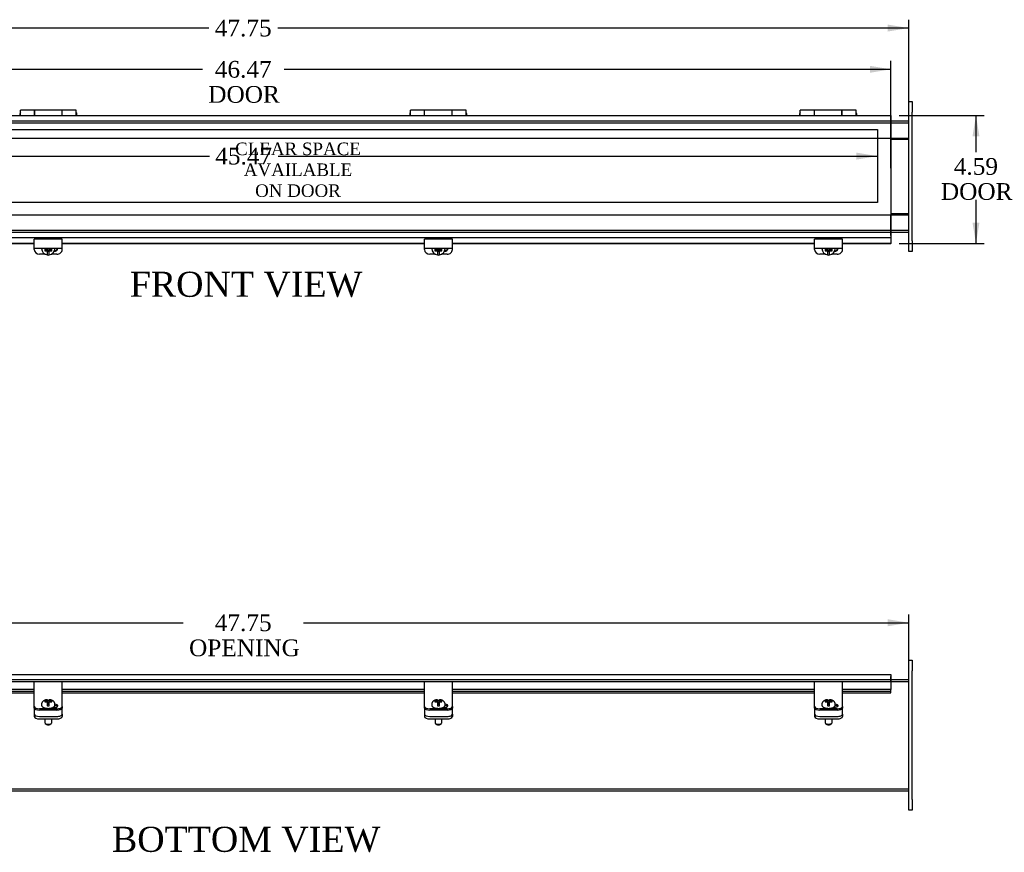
# Model space of a CAD drawing. Header units: inches. Extents: x 1 to 119, y 9 to 80.
# Tile 2 of 5: x 36 to 72, y 9 to 38. Entities that reach past the tile are written whole.
import ezdxf
from ezdxf.enums import TextEntityAlignment as Align
from ezdxf.lldxf.tags import DXFTag

# ---------------------------------------------------------------- set-up
doc = ezdxf.new("R2010")
doc.units = ezdxf.units.IN
doc.header["$MEASUREMENT"] = 0
for name, color, linetype in [('COM40176', 7, 'CONTINUOUS'), ('COM49234', 7, 'CONTINUOUS'), ('COM49235', 7, 'CONTINUOUS'), ('COM50014', 7, 'CONTINUOUS'), ('COM52631', 7, 'CONTINUOUS'), ('COM71012', 7, 'CONTINUOUS'), ('DEFAULT', 7, 'CONTINUOUS'), ('DV1_DEFAULT', 7, 'CONTINUOUS'), ('GSK11095', 7, 'CONTINUOUS'), ('HNG11000', 7, 'CONTINUOUS'), ('SCS19419', 7, 'CONTINUOUS')]:
    doc.layers.add(name, color=color, linetype=linetype)
doc.styles.add('SEACAD_TIMES_NEW_ROMAN', font='times.ttf')
tags = doc.linetypes.add('HIDDEN2', pattern=[0.1875, 0.125, -0.0625]).pattern_tags.tags
tags[6:7] = [DXFTag(74, 4), DXFTag(75, 0), DXFTag(340, '0'), DXFTag(46, 0.0), DXFTag(50, 0.0), DXFTag(44, 0.0), DXFTag(45, 0.0)]
tags[4:5] = [DXFTag(74, 4), DXFTag(75, 0), DXFTag(340, '0'), DXFTag(46, 0.0), DXFTag(50, 0.0), DXFTag(44, 0.0), DXFTag(45, 0.0)]

# ---------------------------------------------------------------- blocks, each defined once
blk = doc.blocks.new('GDIMGGROUP2')
at = {"layer": 'DEFAULT', "linetype": 'Continuous'}
blk.add_hatch(color=136, dxfattribs=at).paths.add_polyline_path([(67.513, 38.227), (67.513, 37.977), (68.263, 38.102)])
at = {"layer": 'DEFAULT', "color": 136, "linetype": 'Continuous'}
for p, q in [((68.263, 35.389), (68.263, 38.402)), ((43.154, 38.102), (20.513, 38.102)), ((68.263, 38.102), (45.621, 38.102))]:
    blk.add_line(p, q, dxfattribs=at)
at = {"layer": 'DEFAULT', "color": 136, "linetype": 'Continuous', "style": 'SEACAD_TIMES_NEW_ROMAN'}
blk.add_text('47.75', height=0.6, dxfattribs=at).set_placement((43.364, 38.402), align=Align.TOP_LEFT)
blk = doc.blocks.new('GDIMGGROUP3')
at = {"layer": 'DEFAULT', "linetype": 'Continuous'}
blk.add_hatch(color=136, dxfattribs=at).paths.add_polyline_path([(66.872, 36.747), (66.872, 36.497), (67.622, 36.622)])
at = {"layer": 'DEFAULT', "color": 136, "linetype": 'Continuous'}
for p, q in [((67.622, 33.077), (67.622, 36.922)), ((21.154, 36.622), (42.919, 36.622)), ((45.856, 36.622), (67.622, 36.622))]:
    blk.add_line(p, q, dxfattribs=at)
at = {"layer": 'DEFAULT', "color": 136, "linetype": 'Continuous', "style": 'SEACAD_TIMES_NEW_ROMAN'}
for s, p in [('46.47', (43.364, 36.922)), ('DOOR', (43.129, 36.022))]:
    blk.add_text(s, height=0.6, dxfattribs=at).set_placement(p, align=Align.TOP_LEFT)
blk = doc.blocks.new('GDIMGGROUP4')
at = {"layer": 'DEFAULT', "linetype": 'Continuous'}
for points in [[(70.801, 34.215), (70.676, 34.965), (70.551, 34.215)], [(70.801, 31.121), (70.551, 31.121), (70.676, 30.371)]]:
    blk.add_hatch(color=136, dxfattribs=at).paths.add_polyline_path(points)
at = {"layer": 'DEFAULT', "color": 136, "linetype": 'Continuous'}
for p, q in [((67.922, 34.965), (70.976, 34.965)), ((70.676, 34.965), (70.676, 33.648)), ((70.676, 31.938), (70.676, 30.371)), ((67.922, 30.371), (70.976, 30.371))]:
    blk.add_line(p, q, dxfattribs=at)
at = {"layer": 'DEFAULT', "color": 136, "linetype": 'Continuous', "style": 'SEACAD_TIMES_NEW_ROMAN'}
for s, p in [('4.59', (69.88, 33.438)), ('DOOR', (69.418, 32.538))]:
    blk.add_text(s, height=0.6, dxfattribs=at).set_placement(p, align=Align.TOP_LEFT)
blk = doc.blocks.new('GDIMGGROUP7')
at = {"layer": 'DEFAULT', "linetype": 'Continuous'}
blk.add_hatch(color=136, dxfattribs=at).paths.add_polyline_path([(67.513, 16.89), (67.513, 16.64), (68.263, 16.765)])
at = {"layer": 'DEFAULT', "color": 136, "linetype": 'Continuous'}
for p, q in [((68.263, 13.032), (68.263, 17.065)), ((20.513, 16.765), (42.23, 16.765)), ((46.546, 16.765), (68.263, 16.765))]:
    blk.add_line(p, q, dxfattribs=at)
at = {"layer": 'DEFAULT', "color": 136, "linetype": 'Continuous', "style": 'SEACAD_TIMES_NEW_ROMAN'}
for s, p in [('47.75', (43.364, 17.065)), ('OPENING', (42.44, 16.165))]:
    blk.add_text(s, height=0.6, dxfattribs=at).set_placement(p, align=Align.TOP_LEFT)
blk = doc.blocks.new('GDIMGGROUP8')
at = {"layer": 'DEFAULT', "linetype": 'Continuous'}
blk.add_hatch(color=136, dxfattribs=at).paths.add_polyline_path([(66.388, 33.382), (67.138, 33.507), (66.388, 33.632)])
at = {"layer": 'DEFAULT', "color": 136, "linetype": 'Continuous'}
for p, q in [((21.67, 33.507), (43.17, 33.507)), ((45.637, 33.507), (67.138, 33.507))]:
    blk.add_line(p, q, dxfattribs=at)
at = {"layer": 'DEFAULT', "color": 136, "linetype": 'Continuous', "style": 'SEACAD_TIMES_NEW_ROMAN'}
blk.add_text('45.47', height=0.6, dxfattribs=at).set_placement((43.38, 33.807), align=Align.TOP_LEFT)

msp = doc.modelspace()

# ---------------------------------------------------------------- linework, layer by layer
at = {"layer": 'COM40176', "color": 7, "linetype": 'Continuous'}
for p, q in [((36.888, 30.301), (36.888, 30.527)), ((37.888, 30.527), (36.888, 30.527)), ((37.888, 30.301), (37.888, 30.527)), ((50.888, 30.301), (50.888, 30.527)), ((51.888, 30.527), (50.888, 30.527)), ((51.888, 30.301), (51.888, 30.527)), ((64.888, 30.301), (64.888, 30.527)), ((65.888, 30.527), (64.888, 30.527)), ((65.888, 30.301), (65.888, 30.527)), ((36.888, 30.208), (36.888, 30.301)), ((36.888, 30.154), (36.888, 30.208)), ((36.888, 30.208), (37.888, 30.208)), ((37.888, 30.208), (37.888, 30.301)), ((37.888, 30.154), (37.888, 30.208)), ((50.888, 30.208), (50.888, 30.301)), ((50.888, 30.154), (50.888, 30.208)), ((50.888, 30.208), (51.888, 30.208)), ((51.888, 30.208), (51.888, 30.301)), ((51.888, 30.154), (51.888, 30.208)), ((64.888, 30.208), (64.888, 30.301)), ((64.888, 30.154), (64.888, 30.208)), ((64.888, 30.208), (65.888, 30.208)), ((65.888, 30.208), (65.888, 30.301)), ((65.888, 30.154), (65.888, 30.208)), ((37.278, 29.984), (37.076, 29.984)), ((37.7, 29.984), (37.497, 29.984)), ((51.278, 29.984), (51.076, 29.984)), ((51.7, 29.984), (51.497, 29.984)), ((65.278, 29.984), (65.076, 29.984)), ((65.7, 29.984), (65.497, 29.984)), ((36.888, 14.527), (36.888, 14.65)), ((37.888, 14.65), (36.888, 14.65)), ((36.888, 13.947), (36.888, 14.527)), ((37.888, 14.527), (37.888, 14.65)), ((37.888, 13.947), (37.888, 14.527)), ((50.888, 14.527), (50.888, 14.65)), ((51.888, 14.65), (50.888, 14.65)), ((50.888, 13.947), (50.888, 14.527)), ((51.888, 14.527), (51.888, 14.65)), ((51.888, 13.947), (51.888, 14.527)), ((64.888, 14.527), (64.888, 14.65)), ((65.888, 14.65), (64.888, 14.65)), ((64.888, 13.947), (64.888, 14.527)), ((65.888, 14.527), (65.888, 14.65)), ((65.888, 13.947), (65.888, 14.527)), ((36.888, 13.909), (36.888, 13.947)), ((36.888, 13.76), (36.888, 13.909)), ((37.888, 13.909), (37.888, 13.947)), ((37.888, 13.76), (37.888, 13.909)), ((50.888, 13.909), (50.888, 13.947)), ((50.888, 13.76), (50.888, 13.909)), ((51.888, 13.909), (51.888, 13.947)), ((51.888, 13.76), (51.888, 13.909)), ((64.888, 13.909), (64.888, 13.947)), ((64.888, 13.76), (64.888, 13.909)), ((65.888, 13.909), (65.888, 13.947)), ((65.888, 13.76), (65.888, 13.909)), ((36.888, 13.709), (36.888, 13.76)), ((37.7, 13.681), (37.076, 13.681)), ((37.7, 13.629), (37.076, 13.629)), ((37.56, 13.727), (37.591, 13.727)), ((37.888, 13.76), (37.888, 13.709)), ((50.888, 13.709), (50.888, 13.76)), ((51.7, 13.681), (51.076, 13.681)), ((51.7, 13.629), (51.076, 13.629)), ((51.56, 13.727), (51.591, 13.727)), ((51.888, 13.76), (51.888, 13.709)), ((64.888, 13.709), (64.888, 13.76)), ((65.7, 13.681), (65.076, 13.681)), ((65.7, 13.629), (65.076, 13.629)), ((65.56, 13.727), (65.591, 13.727)), ((65.888, 13.76), (65.888, 13.709))]:
    msp.add_line(p, q, dxfattribs=at)
for centre, major_axis, ratio, start_param, end_param in [((37.076, 30.154), (-0.188, 0), 0.906308, 0, 1.570796), ((37.591, 30.21), (-0.141, 0), 0.906308, 1.64793, 3.121159), ((37.591, 30.235), (-0.14, 0), 0.906308, 1.73251, 2.930417), ((37.7, 30.154), (-0.188, 0), 0.906308, 1.570796, 3.141593), ((51.076, 30.154), (-0.188, 0), 0.906308, 0, 1.570796), ((51.591, 30.21), (-0.141, 0), 0.906308, 1.64793, 3.121159), ((51.591, 30.235), (-0.141, 0), 0.906308, 1.73251, 2.930417), ((51.7, 30.154), (-0.188, 0), 0.906308, 1.570796, 3.141593), ((65.076, 30.154), (-0.188, 0), 0.906308, 0, 1.570796), ((65.591, 30.21), (-0.14, 0), 0.906308, 1.64793, 3.121159), ((65.591, 30.235), (-0.14, 0), 0.906308, 1.73251, 2.930417), ((65.7, 30.154), (-0.188, 0), 0.906308, 1.570796, 3.141593), ((37.591, 13.787), (-0.141, 0), 0.422618, 1.570796, 4.452234), ((37.591, 13.735), (-0.14, 0), 0.422618, 3.591638, 4.468206), ((51.591, 13.787), (-0.141, 0), 0.422618, 1.570796, 4.452234), ((51.591, 13.735), (-0.14, 0), 0.422618, 3.591638, 4.468206), ((65.591, 13.787), (-0.14, 0), 0.422618, 1.570796, 4.452234), ((65.591, 13.735), (-0.14, 0), 0.422618, 3.591638, 4.468206), ((37.076, 13.76), (-0.188, 0), 0.422618, 0, 1.570796), ((37.076, 13.709), (0.188, 0), 0.422618, 3.141593, 4.712389), ((37.7, 13.76), (-0.188, 0), 0.422618, 1.570796, 3.141593), ((37.7, 13.709), (0.188, 0), 0.422618, 4.712389, 6.283185), ((51.076, 13.76), (-0.188, 0), 0.422618, 0, 1.570796), ((51.076, 13.709), (0.188, 0), 0.422618, 3.141593, 4.712389), ((51.7, 13.76), (-0.188, 0), 0.422618, 1.570796, 3.141593), ((51.7, 13.709), (0.188, 0), 0.422618, 4.712389, 6.283185), ((65.076, 13.76), (-0.188, 0), 0.422618, 0, 1.570796), ((65.076, 13.709), (0.188, 0), 0.422618, 3.141593, 4.712389), ((65.7, 13.76), (-0.188, 0), 0.422618, 1.570796, 3.141593), ((65.7, 13.709), (0.188, 0), 0.422618, 4.712389, 6.283185)]:
    msp.add_ellipse(centre, major_axis=major_axis, ratio=ratio, start_param=start_param, end_param=end_param, dxfattribs=at)
at = {"layer": 'COM49234', "color": 7, "linetype": 'HIDDEN2'}
for p, q in [((20.513, 34.705), (68.263, 34.705)), ((21.154, 34.777), (67.622, 34.777)), ((21.154, 34.152), (67.622, 34.152)), ((21.154, 31.402), (67.622, 31.402)), ((20.513, 30.849), (68.263, 30.849)), ((21.154, 30.777), (67.622, 30.777)), ((20.513, 14.66), (68.263, 14.66)), ((21.154, 14.732), (67.622, 14.732)), ((20.513, 10.804), (68.263, 10.804))]:
    msp.add_line(p, q, dxfattribs=at)
at = {"layer": 'COM49234', "color": 7, "linetype": 'Continuous'}
for p, q in [((67.622, 34.777), (68.263, 34.777)), ((67.622, 34.152), (68.263, 34.152)), ((67.622, 31.402), (68.263, 31.402)), ((67.622, 30.777), (68.263, 30.777)), ((67.622, 14.732), (68.263, 14.732)), ((20.513, 10.732), (68.263, 10.732))]:
    msp.add_line(p, q, dxfattribs=at)
at = {"layer": 'COM49235', "color": 7, "linetype": 'Continuous'}
for p, q in [((21.154, 34.965), (67.622, 34.965)), ((67.622, 34.965), (67.622, 34.857)), ((67.622, 34.857), (67.622, 30.698)), ((21.154, 30.59), (67.622, 30.59)), ((67.622, 30.698), (67.622, 30.59)), ((67.622, 30.59), (67.622, 30.545)), ((67.622, 30.545), (67.622, 30.371)), ((36.888, 30.371), (23.888, 30.371)), ((36.888, 30.354), (23.888, 30.354)), ((50.888, 30.371), (37.888, 30.371)), ((50.888, 30.354), (37.888, 30.354)), ((64.888, 30.371), (51.888, 30.371)), ((64.888, 30.354), (51.888, 30.354)), ((67.622, 30.371), (65.888, 30.371)), ((67.622, 30.354), (65.888, 30.354)), ((67.622, 30.354), (67.622, 30.371)), ((21.154, 14.904), (67.622, 14.904)), ((67.622, 14.904), (67.622, 14.796)), ((67.622, 14.796), (67.622, 14.365)), ((36.888, 14.365), (23.888, 14.365)), ((36.888, 14.295), (23.888, 14.295)), ((23.888, 14.248), (36.888, 14.248)), ((50.888, 14.365), (37.888, 14.365)), ((50.888, 14.295), (37.888, 14.295)), ((37.888, 14.248), (50.888, 14.248)), ((64.888, 14.365), (51.888, 14.365)), ((64.888, 14.295), (51.888, 14.295)), ((51.888, 14.248), (64.888, 14.248)), ((67.622, 14.365), (65.888, 14.365)), ((67.622, 14.295), (65.888, 14.295)), ((65.888, 14.248), (67.622, 14.248)), ((67.622, 14.295), (67.622, 14.365)), ((67.622, 14.251), (67.622, 14.295)), ((67.622, 14.251), (67.622, 14.248))]:
    msp.add_line(p, q, dxfattribs=at)
at = {"layer": 'COM50014', "color": 7, "linetype": 'Continuous'}
for p, q in [((67.622, 34.121), (68.263, 34.121)), ((68.263, 31.433), (67.622, 31.433))]:
    msp.add_line(p, q, dxfattribs=at)
at = {"layer": 'COM52631', "color": 7, "linetype": 'Continuous'}
for p, q in [((37.614, 30.114), (37.635, 30.114)), ((51.614, 30.114), (51.635, 30.114)), ((65.614, 30.114), (65.635, 30.114)), ((36.888, 13.698), (36.888, 13.709)), ((36.888, 13.698), (36.888, 13.655)), ((36.888, 13.655), (36.888, 13.482)), ((36.888, 13.482), (36.888, 13.396)), ((37.888, 13.709), (37.888, 13.698)), ((37.888, 13.655), (37.888, 13.698)), ((37.888, 13.482), (37.888, 13.655)), ((37.888, 13.482), (37.888, 13.396)), ((50.888, 13.698), (50.888, 13.709)), ((50.888, 13.698), (50.888, 13.655)), ((50.888, 13.655), (50.888, 13.482)), ((50.888, 13.482), (50.888, 13.396)), ((51.888, 13.709), (51.888, 13.698)), ((51.888, 13.655), (51.888, 13.698)), ((51.888, 13.482), (51.888, 13.655)), ((51.888, 13.482), (51.888, 13.396)), ((64.888, 13.698), (64.888, 13.709)), ((64.888, 13.698), (64.888, 13.655)), ((64.888, 13.655), (64.888, 13.482)), ((64.888, 13.482), (64.888, 13.396)), ((65.888, 13.709), (65.888, 13.698)), ((65.888, 13.655), (65.888, 13.698)), ((65.888, 13.482), (65.888, 13.655)), ((65.888, 13.482), (65.888, 13.396)), ((37.076, 13.403), (37.7, 13.403)), ((37.076, 13.317), (37.7, 13.317)), ((51.076, 13.403), (51.7, 13.403)), ((51.076, 13.317), (51.7, 13.317)), ((65.076, 13.403), (65.7, 13.403)), ((65.076, 13.317), (65.7, 13.317))]:
    msp.add_line(p, q, dxfattribs=at)
for centre, start_param, end_param in [((37.076, 13.482), 0, 1.570796), ((37.7, 13.482), 1.570796, 3.141593), ((51.076, 13.482), 0, 1.570796), ((51.7, 13.482), 1.570796, 3.141593), ((65.076, 13.482), 0, 1.570796), ((65.7, 13.482), 1.570796, 3.141593), ((37.076, 13.396), 0, 1.570796), ((37.7, 13.396), 1.570796, 3.141593), ((51.076, 13.396), 0, 1.570796), ((51.7, 13.396), 1.570796, 3.141593), ((65.076, 13.396), 0, 1.570796), ((65.7, 13.396), 1.570796, 3.141593)]:
    msp.add_ellipse(centre, major_axis=(-0.188, 0), ratio=0.422618, start_param=start_param, end_param=end_param, dxfattribs=at)
at = {"layer": 'COM71012', "color": 7, "linetype": 'Continuous'}
for p, q in [((68.263, 35.464), (68.388, 35.464)), ((68.263, 35.089), (68.263, 35.464)), ((68.388, 35.464), (68.388, 35.089)), ((68.263, 30.464), (68.263, 35.089)), ((68.388, 30.464), (68.388, 35.089)), ((68.263, 30.089), (68.263, 30.464)), ((68.388, 30.464), (68.388, 30.089)), ((68.388, 30.089), (68.263, 30.089)), ((68.263, 15.045), (68.263, 15.42)), ((68.263, 15.42), (68.388, 15.42)), ((68.388, 15.42), (68.388, 15.045)), ((68.263, 10.42), (68.263, 15.045)), ((68.388, 10.42), (68.388, 15.045)), ((68.263, 10.045), (68.263, 10.42)), ((68.388, 10.42), (68.388, 10.045)), ((68.388, 10.045), (68.263, 10.045))]:
    msp.add_line(p, q, dxfattribs=at)
at = {"layer": 'DV1_DEFAULT', "color": 7, "linetype": 'HIDDEN2'}
for p, q in [((21.67, 34.464), (67.138, 34.464)), ((67.138, 34.464), (67.138, 31.84)), ((67.138, 31.84), (21.67, 31.84))]:
    msp.add_line(p, q, dxfattribs=at)
at = {"layer": 'GSK11095', "color": 7, "linetype": 'Continuous'}
for p, q in [((67.622, 34.893), (67.622, 34.893)), ((67.622, 34.893), (67.622, 34.893)), ((67.622, 34.143), (67.622, 34.893)), ((67.622, 34.143), (67.622, 34.143)), ((67.622, 34.143), (67.622, 34.143)), ((67.622, 34.143), (67.622, 31.393)), ((67.622, 34.143), (67.622, 34.143)), ((67.622, 34.143), (67.622, 34.143)), ((67.622, 31.412), (67.622, 31.412)), ((67.622, 31.412), (67.622, 31.412)), ((67.622, 30.662), (67.622, 31.412)), ((67.622, 31.393), (67.622, 31.393)), ((67.622, 31.393), (67.622, 31.393)), ((67.622, 30.662), (67.622, 30.662)), ((67.622, 30.662), (67.622, 30.662)), ((67.622, 14.832), (67.622, 14.832)), ((67.622, 14.832), (67.622, 14.832)), ((67.622, 14.644), (67.622, 14.832)), ((67.622, 14.644), (67.622, 14.644)), ((67.622, 14.644), (67.622, 14.644))]:
    msp.add_line(p, q, dxfattribs=at)
at = {"layer": 'HNG11000', "color": 7, "linetype": 'Continuous'}
for p, q in [((36.368, 35.026), (36.368, 34.965)), ((36.393, 34.965), (36.393, 35.155)), ((36.893, 35.155), (36.393, 35.155)), ((36.893, 35.155), (36.893, 34.965)), ((36.898, 35.076), (36.893, 35.076)), ((36.898, 34.965), (36.898, 35.155)), ((37.888, 35.155), (36.898, 35.155)), ((37.888, 34.965), (37.888, 35.155)), ((37.893, 35.076), (37.888, 35.076)), ((37.893, 34.965), (37.893, 35.155)), ((38.393, 35.155), (37.893, 35.155)), ((38.393, 34.965), (38.393, 35.155)), ((38.418, 34.965), (38.418, 35.026)), ((50.357, 35.026), (50.357, 34.965)), ((50.382, 34.965), (50.382, 35.155)), ((50.882, 35.155), (50.382, 35.155)), ((50.882, 35.155), (50.882, 34.965)), ((50.887, 35.076), (50.882, 35.076)), ((50.887, 34.965), (50.887, 35.155)), ((51.877, 35.155), (50.887, 35.155)), ((51.877, 34.965), (51.877, 35.155)), ((51.882, 35.076), (51.877, 35.076)), ((51.882, 34.965), (51.882, 35.155)), ((52.382, 35.155), (51.882, 35.155)), ((52.382, 34.965), (52.382, 35.155)), ((52.407, 34.965), (52.407, 35.026)), ((64.347, 35.026), (64.347, 34.965)), ((64.372, 34.965), (64.372, 35.155)), ((64.872, 35.155), (64.372, 35.155)), ((64.872, 35.155), (64.872, 34.965)), ((64.877, 35.076), (64.872, 35.076)), ((64.877, 34.965), (64.877, 35.155)), ((65.867, 35.155), (64.877, 35.155)), ((65.867, 34.965), (65.867, 35.155)), ((65.872, 35.076), (65.867, 35.076)), ((65.872, 34.965), (65.872, 35.155)), ((66.372, 35.155), (65.872, 35.155)), ((66.372, 34.965), (66.372, 35.155)), ((66.397, 34.965), (66.397, 35.026))]:
    msp.add_line(p, q, dxfattribs=at)
for centre, start, end in [((36.418, 35.026), 120, 180), ((38.368, 35.026), 0, 60), ((50.407, 35.026), 120, 180), ((52.357, 35.026), 0, 60), ((64.397, 35.026), 120, 180), ((66.347, 35.026), 0, 60)]:
    msp.add_arc(centre, 0.05, start, end, dxfattribs=at)
at = {"layer": 'SCS19419', "color": 7, "linetype": 'Continuous'}
for p, q in [((37.148, 30.2), (37.148, 30.187)), ((37.264, 30.168), (37.264, 30.105)), ((37.273, 30.168), (37.264, 30.168)), ((37.264, 30.136), (37.331, 30.136)), ((37.264, 30.105), (37.273, 30.105)), ((37.329, 30.168), (37.273, 30.168)), ((37.273, 30.105), (37.329, 30.105)), ((37.315, 30.168), (37.315, 30.147)), ((37.365, 30.166), (37.315, 30.166)), ((37.315, 30.147), (37.365, 30.147)), ((37.329, 30.168), (37.354, 30.191)), ((37.329, 30.105), (37.329, 30.132)), ((37.354, 30.082), (37.329, 30.105)), ((37.354, 30.208), (37.354, 30.191)), ((37.365, 30.192), (37.354, 30.192)), ((37.354, 30.11), (37.354, 30.082)), ((37.354, 30.082), (37.354, 30.032)), ((37.354, 30.032), (37.354, 29.961)), ((37.365, 30.208), (37.365, 30.192)), ((37.365, 30.166), (37.365, 30.147)), ((37.365, 30.147), (37.365, 30.102)), ((37.415, 30.121), (37.365, 30.121)), ((37.365, 30.102), (37.414, 30.102)), ((37.415, 30.192), (37.415, 30.208)), ((37.424, 30.192), (37.415, 30.192)), ((37.415, 30.166), (37.415, 30.147)), ((37.465, 30.166), (37.415, 30.166)), ((37.415, 30.147), (37.465, 30.147)), ((37.415, 30.114), (37.415, 30.147)), ((37.415, 30.114), (37.415, 30.114)), ((37.415, 30.102), (37.415, 30.114)), ((37.424, 30.191), (37.424, 30.208)), ((37.424, 30.191), (37.449, 30.168)), ((37.424, 30.082), (37.424, 30.11)), ((37.449, 30.105), (37.424, 30.082)), ((37.424, 30.033), (37.424, 30.082)), ((37.424, 29.961), (37.424, 30.033)), ((37.448, 30.136), (37.514, 30.136)), ((37.502, 30.168), (37.449, 30.168)), ((37.449, 30.132), (37.449, 30.105)), ((37.449, 30.105), (37.502, 30.105)), ((37.465, 30.147), (37.465, 30.168)), ((37.514, 30.168), (37.502, 30.168)), ((37.502, 30.105), (37.514, 30.105)), ((37.514, 30.105), (37.514, 30.168)), ((37.628, 30.187), (37.628, 30.2)), ((51.148, 30.2), (51.148, 30.187)), ((51.264, 30.168), (51.264, 30.105)), ((51.273, 30.168), (51.264, 30.168)), ((51.264, 30.136), (51.331, 30.136)), ((51.264, 30.105), (51.273, 30.105)), ((51.329, 30.168), (51.273, 30.168)), ((51.273, 30.105), (51.329, 30.105)), ((51.315, 30.168), (51.315, 30.147)), ((51.365, 30.166), (51.315, 30.166)), ((51.315, 30.147), (51.365, 30.147)), ((51.329, 30.168), (51.354, 30.191)), ((51.329, 30.105), (51.329, 30.132)), ((51.354, 30.082), (51.329, 30.105)), ((51.354, 30.208), (51.354, 30.191)), ((51.365, 30.192), (51.354, 30.192)), ((51.354, 30.11), (51.354, 30.082)), ((51.354, 30.082), (51.354, 30.032)), ((51.354, 30.032), (51.354, 29.961)), ((51.365, 30.208), (51.365, 30.192)), ((51.365, 30.166), (51.365, 30.147)), ((51.365, 30.147), (51.365, 30.102)), ((51.415, 30.121), (51.365, 30.121)), ((51.365, 30.102), (51.414, 30.102)), ((51.415, 30.192), (51.415, 30.208)), ((51.424, 30.192), (51.415, 30.192)), ((51.415, 30.166), (51.415, 30.147)), ((51.465, 30.166), (51.415, 30.166)), ((51.415, 30.147), (51.465, 30.147)), ((51.415, 30.114), (51.415, 30.147)), ((51.415, 30.114), (51.415, 30.114)), ((51.415, 30.102), (51.415, 30.114)), ((51.424, 30.191), (51.424, 30.208)), ((51.424, 30.191), (51.449, 30.168)), ((51.424, 30.082), (51.424, 30.11)), ((51.449, 30.105), (51.424, 30.082)), ((51.424, 30.033), (51.424, 30.082)), ((51.424, 29.961), (51.424, 30.033)), ((51.448, 30.136), (51.514, 30.136)), ((51.502, 30.168), (51.449, 30.168)), ((51.449, 30.132), (51.449, 30.105)), ((51.449, 30.105), (51.502, 30.105)), ((51.465, 30.147), (51.465, 30.168)), ((51.514, 30.168), (51.502, 30.168)), ((51.502, 30.105), (51.514, 30.105)), ((51.514, 30.105), (51.514, 30.168)), ((51.628, 30.187), (51.628, 30.2)), ((65.148, 30.2), (65.148, 30.187)), ((65.264, 30.168), (65.264, 30.105)), ((65.273, 30.168), (65.264, 30.168)), ((65.264, 30.136), (65.331, 30.136)), ((65.264, 30.105), (65.273, 30.105)), ((65.329, 30.168), (65.273, 30.168)), ((65.273, 30.105), (65.329, 30.105)), ((65.315, 30.168), (65.315, 30.147)), ((65.365, 30.166), (65.315, 30.166)), ((65.315, 30.147), (65.365, 30.147)), ((65.329, 30.168), (65.354, 30.191)), ((65.329, 30.105), (65.329, 30.132)), ((65.354, 30.082), (65.329, 30.105)), ((65.354, 30.208), (65.354, 30.191)), ((65.365, 30.192), (65.354, 30.192)), ((65.354, 30.11), (65.354, 30.082)), ((65.354, 30.082), (65.354, 30.032)), ((65.354, 30.032), (65.354, 29.961)), ((65.365, 30.208), (65.365, 30.192)), ((65.365, 30.166), (65.365, 30.147)), ((65.365, 30.147), (65.365, 30.102)), ((65.415, 30.121), (65.365, 30.121)), ((65.365, 30.102), (65.414, 30.102)), ((65.415, 30.192), (65.415, 30.208)), ((65.424, 30.192), (65.415, 30.192)), ((65.415, 30.166), (65.415, 30.147)), ((65.465, 30.166), (65.415, 30.166)), ((65.415, 30.147), (65.465, 30.147)), ((65.415, 30.114), (65.415, 30.147)), ((65.415, 30.114), (65.415, 30.114)), ((65.415, 30.102), (65.415, 30.114)), ((65.424, 30.191), (65.424, 30.208)), ((65.424, 30.191), (65.449, 30.168)), ((65.424, 30.082), (65.424, 30.11)), ((65.449, 30.105), (65.424, 30.082)), ((65.424, 30.033), (65.424, 30.082)), ((65.424, 29.961), (65.424, 30.033)), ((65.448, 30.136), (65.514, 30.136)), ((65.502, 30.168), (65.449, 30.168)), ((65.449, 30.132), (65.449, 30.105)), ((65.449, 30.105), (65.502, 30.105)), ((65.465, 30.147), (65.465, 30.168)), ((65.514, 30.168), (65.502, 30.168)), ((65.502, 30.105), (65.514, 30.105)), ((65.514, 30.105), (65.514, 30.168)), ((65.628, 30.187), (65.628, 30.2)), ((37.148, 13.836), (37.148, 13.809)), ((37.264, 13.96), (37.264, 13.93)), ((37.273, 13.96), (37.264, 13.96)), ((37.264, 13.93), (37.273, 13.93)), ((37.329, 13.96), (37.273, 13.96)), ((37.273, 13.93), (37.329, 13.93)), ((37.329, 13.96), (37.354, 13.971)), ((37.329, 13.93), (37.329, 13.96)), ((37.354, 13.92), (37.329, 13.93)), ((37.354, 13.994), (37.354, 14.006)), ((37.354, 13.994), (37.354, 13.971)), ((37.354, 13.971), (37.354, 13.92)), ((37.354, 13.92), (37.354, 13.897)), ((37.354, 13.897), (37.354, 13.792)), ((37.365, 13.889), (37.354, 13.889)), ((37.354, 13.867), (37.365, 13.867)), ((37.365, 13.91), (37.365, 13.889)), ((37.414, 13.91), (37.365, 13.91)), ((37.365, 13.867), (37.365, 13.889)), ((37.365, 13.869), (37.415, 13.869)), ((37.365, 13.867), (37.365, 13.846)), ((37.365, 13.846), (37.414, 13.846)), ((37.415, 13.903), (37.415, 13.91)), ((37.415, 13.903), (37.415, 13.903)), ((37.415, 13.889), (37.415, 13.903)), ((37.424, 13.889), (37.415, 13.889)), ((37.415, 13.867), (37.415, 13.889)), ((37.415, 13.867), (37.424, 13.867)), ((37.415, 13.852), (37.415, 13.867)), ((37.415, 13.846), (37.415, 13.852)), ((37.424, 14.006), (37.424, 13.994)), ((37.424, 13.971), (37.424, 13.994)), ((37.424, 13.92), (37.424, 13.971)), ((37.424, 13.971), (37.449, 13.96)), ((37.449, 13.93), (37.424, 13.92)), ((37.424, 13.897), (37.424, 13.92)), ((37.424, 13.792), (37.424, 13.897)), ((37.502, 13.96), (37.449, 13.96)), ((37.449, 13.96), (37.449, 13.93)), ((37.449, 13.93), (37.502, 13.93)), ((37.514, 13.96), (37.502, 13.96)), ((37.502, 13.93), (37.514, 13.93)), ((37.514, 13.93), (37.514, 13.96)), ((37.628, 13.809), (37.628, 13.836)), ((51.148, 13.836), (51.148, 13.809)), ((51.264, 13.96), (51.264, 13.93)), ((51.273, 13.96), (51.264, 13.96)), ((51.264, 13.93), (51.273, 13.93)), ((51.329, 13.96), (51.273, 13.96)), ((51.273, 13.93), (51.329, 13.93)), ((51.329, 13.96), (51.354, 13.971)), ((51.329, 13.93), (51.329, 13.96)), ((51.354, 13.92), (51.329, 13.93)), ((51.354, 13.994), (51.354, 14.006)), ((51.354, 13.994), (51.354, 13.971)), ((51.354, 13.971), (51.354, 13.92)), ((51.354, 13.92), (51.354, 13.897)), ((51.354, 13.897), (51.354, 13.792)), ((51.365, 13.889), (51.354, 13.889)), ((51.354, 13.867), (51.365, 13.867)), ((51.365, 13.91), (51.365, 13.889)), ((51.414, 13.91), (51.365, 13.91)), ((51.365, 13.867), (51.365, 13.889)), ((51.365, 13.869), (51.415, 13.869)), ((51.365, 13.867), (51.365, 13.846)), ((51.365, 13.846), (51.414, 13.846)), ((51.415, 13.903), (51.415, 13.91)), ((51.415, 13.903), (51.415, 13.903)), ((51.415, 13.889), (51.415, 13.903)), ((51.424, 13.889), (51.415, 13.889)), ((51.415, 13.867), (51.415, 13.889)), ((51.415, 13.867), (51.424, 13.867)), ((51.415, 13.852), (51.415, 13.867)), ((51.415, 13.846), (51.415, 13.852)), ((51.424, 14.006), (51.424, 13.994)), ((51.424, 13.971), (51.424, 13.994)), ((51.424, 13.92), (51.424, 13.971)), ((51.424, 13.971), (51.449, 13.96)), ((51.449, 13.93), (51.424, 13.92)), ((51.424, 13.897), (51.424, 13.92)), ((51.424, 13.792), (51.424, 13.897)), ((51.502, 13.96), (51.449, 13.96)), ((51.449, 13.96), (51.449, 13.93)), ((51.449, 13.93), (51.502, 13.93)), ((51.514, 13.96), (51.502, 13.96)), ((51.502, 13.93), (51.514, 13.93)), ((51.514, 13.93), (51.514, 13.96)), ((51.628, 13.809), (51.628, 13.836)), ((65.148, 13.836), (65.148, 13.809)), ((65.264, 13.96), (65.264, 13.93)), ((65.273, 13.96), (65.264, 13.96)), ((65.264, 13.93), (65.273, 13.93)), ((65.329, 13.96), (65.273, 13.96)), ((65.273, 13.93), (65.329, 13.93)), ((65.329, 13.96), (65.354, 13.971)), ((65.329, 13.93), (65.329, 13.96)), ((65.354, 13.92), (65.329, 13.93)), ((65.354, 13.994), (65.354, 14.006)), ((65.354, 13.994), (65.354, 13.971)), ((65.354, 13.971), (65.354, 13.92)), ((65.354, 13.92), (65.354, 13.897)), ((65.354, 13.897), (65.354, 13.792)), ((65.365, 13.889), (65.354, 13.889)), ((65.354, 13.867), (65.365, 13.867)), ((65.365, 13.91), (65.365, 13.889)), ((65.414, 13.91), (65.365, 13.91)), ((65.365, 13.867), (65.365, 13.889)), ((65.365, 13.869), (65.415, 13.869)), ((65.365, 13.867), (65.365, 13.846)), ((65.365, 13.846), (65.414, 13.846)), ((65.415, 13.903), (65.415, 13.91)), ((65.415, 13.903), (65.415, 13.903)), ((65.415, 13.889), (65.415, 13.903)), ((65.424, 13.889), (65.415, 13.889)), ((65.415, 13.867), (65.415, 13.889)), ((65.415, 13.867), (65.424, 13.867)), ((65.415, 13.852), (65.415, 13.867)), ((65.415, 13.846), (65.415, 13.852)), ((65.424, 14.006), (65.424, 13.994)), ((65.424, 13.971), (65.424, 13.994)), ((65.424, 13.92), (65.424, 13.971)), ((65.424, 13.971), (65.449, 13.96)), ((65.449, 13.93), (65.424, 13.92)), ((65.424, 13.897), (65.424, 13.92)), ((65.424, 13.792), (65.424, 13.897)), ((65.502, 13.96), (65.449, 13.96)), ((65.449, 13.96), (65.449, 13.93)), ((65.449, 13.93), (65.502, 13.93)), ((65.514, 13.96), (65.502, 13.96)), ((65.502, 13.93), (65.514, 13.93)), ((65.514, 13.93), (65.514, 13.96)), ((65.628, 13.809), (65.628, 13.836)), ((37.265, 13.317), (37.265, 13.178)), ((37.279, 13.154), (37.332, 13.112)), ((37.443, 13.112), (37.496, 13.154)), ((37.511, 13.178), (37.511, 13.317)), ((51.265, 13.317), (51.265, 13.178)), ((51.279, 13.154), (51.332, 13.112)), ((51.443, 13.112), (51.496, 13.154)), ((51.511, 13.178), (51.511, 13.317)), ((65.265, 13.317), (65.265, 13.178)), ((65.279, 13.154), (65.332, 13.112)), ((65.443, 13.112), (65.496, 13.154)), ((65.511, 13.178), (65.511, 13.317))]:
    msp.add_line(p, q, dxfattribs=at)
for centre, radius, start, end in [((37.379, 30.191), 0.231, 180.447, 264.1191), ((37.414, 30.078), 0.0236, 88.9715, 90), ((37.396, 30.191), 0.231, 276.5791, 358.6575), ((37.397, 30.189), 0.231, 3.2618, 4.5861), ((51.379, 30.191), 0.231, 180.447, 264.1191), ((51.414, 30.078), 0.0236, 88.9715, 90), ((51.396, 30.191), 0.231, 276.5791, 358.6575), ((51.397, 30.189), 0.231, 3.2618, 4.5861), ((65.379, 30.191), 0.231, 180.447, 264.1191), ((65.414, 30.078), 0.0236, 88.9715, 90), ((65.396, 30.191), 0.231, 276.5791, 358.6575), ((65.397, 30.189), 0.231, 3.2618, 4.5861), ((37.367, 30.032), 0.0719, 259.6722, 267.696), ((37.411, 30.03), 0.0702, 272.8998, 281.1356), ((51.367, 30.032), 0.0719, 259.6722, 267.696), ((51.411, 30.03), 0.0702, 272.8998, 281.1356), ((65.367, 30.032), 0.0719, 259.6722, 267.696), ((65.411, 30.03), 0.0702, 272.8998, 281.1356), ((37.365, 13.791), 0.0111, 177.5964, 264.1762), ((37.414, 13.921), 0.011, 270, 272.2047), ((37.414, 13.857), 0.011, 270, 272.2047), ((37.413, 13.791), 0.0112, 276.1761, 2.3347), ((51.365, 13.791), 0.0111, 177.5964, 264.1762), ((51.414, 13.921), 0.011, 270, 272.2047), ((51.414, 13.857), 0.011, 270, 272.2047), ((51.413, 13.791), 0.0112, 276.1761, 2.3347), ((65.365, 13.791), 0.0111, 177.5964, 264.1762), ((65.414, 13.921), 0.011, 270, 272.2047), ((65.414, 13.857), 0.011, 270, 272.2047), ((65.413, 13.791), 0.0112, 276.1761, 2.3347)]:
    msp.add_arc(centre, radius, start, end, dxfattribs=at)
for centre, major_axis, ratio, start_param, end_param in [((37.388, 30.2), (0.24, 0), 0.906308, 3.104972, 3.141593), ((37.364, 30.132), (-0.035, 0), 0.422618, 5.993434, 6.283185), ((37.364, 30.11), (0.01, 0), 0.422618, 1.570796, 3.141593), ((37.414, 30.11), (0.01, 0), 0.422618, 0, 1.528344), ((37.414, 30.132), (-0.035, 0), 0.422618, 3.141593, 3.431344), ((37.388, 30.2), (0.24, 0), 0.906308, 0, 0.011826), ((51.388, 30.2), (0.24, 0), 0.906308, 3.104972, 3.141593), ((51.364, 30.132), (-0.035, 0), 0.422618, 5.993434, 6.283185), ((51.364, 30.11), (0.01, 0), 0.422618, 1.570796, 3.141593), ((51.414, 30.11), (0.01, 0), 0.422618, 0, 1.528344), ((51.414, 30.132), (-0.035, 0), 0.422618, 3.141593, 3.431344), ((51.388, 30.2), (0.24, 0), 0.906308, 0, 0.011826), ((65.388, 30.2), (0.24, 0), 0.906308, 3.104972, 3.141593), ((65.364, 30.132), (-0.035, 0), 0.422618, 5.993434, 6.283185), ((65.364, 30.11), (0.01, 0), 0.422618, 1.570796, 3.141593), ((65.414, 30.11), (0.01, 0), 0.422618, 0, 1.528344), ((65.414, 30.132), (-0.035, 0), 0.422618, 3.141593, 3.431344), ((65.388, 30.2), (0.24, 0), 0.906308, 0, 0.011826), ((37.388, 30.168), (-0.231, 0), 0.906308, 1.468738, 1.685388), ((51.388, 30.168), (-0.231, 0), 0.906308, 1.468738, 1.685388), ((65.388, 30.168), (-0.231, 0), 0.906308, 1.468738, 1.685388), ((37.364, 13.912), (-0.01, 0), 0.906308, 0, 1.570796), ((37.364, 13.861), (0.01, 0), 0.906308, 3.141593, 4.712389), ((37.388, 13.877), (0.231, 0), 0.422618, 1.456205, 1.672855), ((37.388, 13.877), (-0.231, 0), 0.422618, 1.468738, 1.685388), ((37.414, 13.912), (-0.01, 0), 0.906308, 1.613249, 3.141593), ((37.414, 13.861), (0.01, 0), 0.906308, 4.754841, 6.283185), ((51.364, 13.912), (-0.01, 0), 0.906308, 0, 1.570796), ((51.364, 13.861), (0.01, 0), 0.906308, 3.141593, 4.712389), ((51.388, 13.877), (0.231, 0), 0.422618, 1.456205, 1.672855), ((51.388, 13.877), (-0.231, 0), 0.422618, 1.468738, 1.685388), ((51.414, 13.912), (-0.01, 0), 0.906308, 1.613249, 3.141593), ((51.414, 13.861), (0.01, 0), 0.906308, 4.754841, 6.283185), ((65.364, 13.912), (-0.01, 0), 0.906308, 0, 1.570796), ((65.364, 13.861), (0.01, 0), 0.906308, 3.141593, 4.712389), ((65.388, 13.877), (0.231, 0), 0.422618, 1.456205, 1.672855), ((65.388, 13.877), (-0.231, 0), 0.422618, 1.468738, 1.685388), ((65.414, 13.912), (-0.01, 0), 0.906308, 1.613249, 3.141593), ((65.414, 13.861), (0.01, 0), 0.906308, 4.754841, 6.283185), ((37.388, 13.178), (0.123, 0), 0.422618, 3.141593, 6.283185), ((37.388, 13.124), (0.063, 0), 0.422618, 3.626705, 5.798073), ((51.388, 13.178), (0.123, 0), 0.422618, 3.141593, 6.283185), ((51.388, 13.124), (-0.063, 0), 0.422618, 0.485112, 2.65648), ((65.388, 13.178), (-0.123, 0), 0.422618, 0, 3.141593), ((65.388, 13.124), (-0.063, 0), 0.422618, 0.485112, 2.65648)]:
    msp.add_ellipse(centre, major_axis=major_axis, ratio=ratio, start_param=start_param, end_param=end_param, dxfattribs=at)
for points, knots in [([(37.331, 30.136), (37.336, 30.132), (37.341, 30.128), (37.349, 30.121), (37.351, 30.119), (37.356, 30.116), (37.357, 30.116), (37.361, 30.114), (37.362, 30.114), (37.364, 30.114)], [0, 0, 0, 0, 0.5, 0.5, 0.75, 0.75, 0.875, 0.875, 1, 1, 1, 1]), ([(37.415, 30.114), (37.416, 30.114), (37.418, 30.114), (37.421, 30.116), (37.423, 30.117), (37.427, 30.119), (37.43, 30.121), (37.437, 30.128), (37.443, 30.132), (37.448, 30.136)], [0, 0, 0, 0, 0.125, 0.125, 0.25, 0.25, 0.5, 0.5, 1, 1, 1, 1]), ([(51.331, 30.136), (51.336, 30.132), (51.341, 30.128), (51.349, 30.121), (51.351, 30.119), (51.356, 30.116), (51.357, 30.116), (51.361, 30.114), (51.362, 30.114), (51.364, 30.114)], [0, 0, 0, 0, 0.5, 0.5, 0.75, 0.75, 0.875, 0.875, 1, 1, 1, 1]), ([(51.415, 30.114), (51.416, 30.114), (51.418, 30.114), (51.421, 30.116), (51.423, 30.117), (51.427, 30.119), (51.43, 30.121), (51.437, 30.128), (51.443, 30.132), (51.448, 30.136)], [0, 0, 0, 0, 0.125, 0.125, 0.25, 0.25, 0.5, 0.5, 1, 1, 1, 1]), ([(65.331, 30.136), (65.336, 30.132), (65.341, 30.128), (65.349, 30.121), (65.351, 30.119), (65.356, 30.116), (65.357, 30.116), (65.361, 30.114), (65.362, 30.114), (65.364, 30.114)], [0, 0, 0, 0, 0.5, 0.5, 0.75, 0.75, 0.875, 0.875, 1, 1, 1, 1]), ([(65.415, 30.114), (65.416, 30.114), (65.418, 30.114), (65.421, 30.116), (65.423, 30.117), (65.427, 30.119), (65.43, 30.121), (65.437, 30.128), (65.443, 30.132), (65.448, 30.136)], [0, 0, 0, 0, 0.125, 0.125, 0.25, 0.25, 0.5, 0.5, 1, 1, 1, 1]), ([(37.148, 13.809), (37.148, 13.808), (37.147, 13.802), (37.15, 13.791), (37.156, 13.776), (37.166, 13.762), (37.179, 13.749), (37.195, 13.737), (37.215, 13.726), (37.238, 13.717), (37.263, 13.709), (37.291, 13.702), (37.319, 13.698), (37.349, 13.695), (37.379, 13.693), (37.409, 13.694), (37.439, 13.696), (37.468, 13.699), (37.496, 13.705), (37.522, 13.712), (37.547, 13.72), (37.569, 13.731), (37.588, 13.743), (37.604, 13.756), (37.615, 13.77), (37.623, 13.784), (37.627, 13.797), (37.627, 13.805), (37.627, 13.809)], [0, 0, 0, 0, 0.005205, 0.040607, 0.075877, 0.11243, 0.151327, 0.192608, 0.235268, 0.278082, 0.320556, 0.362675, 0.404516, 0.446168, 0.487709, 0.52921, 0.570728, 0.612313, 0.654036, 0.695981, 0.73825, 0.780962, 0.824225, 0.867988, 0.906266, 0.942129, 0.976278, 1, 1, 1, 1]), ([(37.354, 14.006), (37.347, 14.005), (37.331, 14.004), (37.305, 13.999), (37.276, 13.991), (37.249, 13.98), (37.225, 13.967), (37.205, 13.953), (37.187, 13.937), (37.173, 13.919), (37.162, 13.899), (37.153, 13.879), (37.148, 13.857), (37.148, 13.844), (37.148, 13.837)], [0, 0, 0, 0, 0.063961, 0.160648, 0.261208, 0.367743, 0.461131, 0.547459, 0.628683, 0.706754, 0.782955, 0.858096, 0.932702, 1, 1, 1, 1]), ([(37.364, 13.903), (37.362, 13.903), (37.361, 13.902), (37.357, 13.902), (37.356, 13.901), (37.354, 13.901), (37.353, 13.901), (37.353, 13.9)], [0, 0, 0, 0, 0.125, 0.125, 0.25, 0.25, 0.3043336, 0.3043336, 0.3043336, 0.3043336]), ([(37.354, 13.981), (37.354, 13.979), (37.355, 13.978), (37.359, 13.975), (37.361, 13.974), (37.364, 13.974)], [0, 0, 0, 0, 0.5, 0.5, 1, 1, 1, 1]), ([(37.414, 13.974), (37.417, 13.974), (37.42, 13.975), (37.423, 13.977), (37.424, 13.979), (37.424, 13.981)], [0, 0, 0, 0, 0.5, 0.5, 1, 1, 1, 1]), ([(37.424, 13.901), (37.424, 13.901), (37.424, 13.901), (37.423, 13.901), (37.421, 13.902), (37.418, 13.902), (37.416, 13.903), (37.415, 13.903)], [0.7477145, 0.7477145, 0.7477145, 0.7477145, 0.75, 0.75, 0.875, 0.875, 1, 1, 1, 1]), ([(37.627, 13.837), (37.627, 13.844), (37.627, 13.858), (37.622, 13.88), (37.613, 13.9), (37.602, 13.919), (37.588, 13.936), (37.572, 13.952), (37.554, 13.965), (37.532, 13.977), (37.508, 13.988), (37.481, 13.996), (37.452, 14.002), (37.434, 14.004), (37.424, 14.005)], [0, 0, 0, 0, 0.070282, 0.147466, 0.222982, 0.297817, 0.373082, 0.450159, 0.5308, 0.617044, 0.710357, 0.809465, 0.908817, 1, 1, 1, 1]), ([(51.148, 13.809), (51.148, 13.808), (51.147, 13.802), (51.15, 13.791), (51.156, 13.776), (51.166, 13.762), (51.179, 13.749), (51.195, 13.737), (51.215, 13.726), (51.238, 13.717), (51.263, 13.709), (51.291, 13.702), (51.319, 13.698), (51.349, 13.695), (51.379, 13.693), (51.409, 13.694), (51.439, 13.696), (51.468, 13.699), (51.496, 13.705), (51.522, 13.712), (51.547, 13.72), (51.569, 13.731), (51.588, 13.743), (51.604, 13.756), (51.615, 13.77), (51.623, 13.784), (51.627, 13.797), (51.627, 13.805), (51.627, 13.809)], [0, 0, 0, 0, 0.005205, 0.040607, 0.075877, 0.11243, 0.151327, 0.192608, 0.235268, 0.278082, 0.320556, 0.362675, 0.404516, 0.446168, 0.487709, 0.52921, 0.570728, 0.612313, 0.654036, 0.695981, 0.73825, 0.780962, 0.824225, 0.867988, 0.906266, 0.942129, 0.976278, 1, 1, 1, 1]), ([(51.354, 14.006), (51.347, 14.005), (51.331, 14.004), (51.305, 13.999), (51.276, 13.991), (51.249, 13.98), (51.225, 13.967), (51.205, 13.953), (51.187, 13.937), (51.173, 13.919), (51.162, 13.899), (51.153, 13.879), (51.148, 13.857), (51.148, 13.844), (51.148, 13.837)], [0, 0, 0, 0, 0.063961, 0.160648, 0.261208, 0.367743, 0.461131, 0.547459, 0.628683, 0.706754, 0.782955, 0.858096, 0.932702, 1, 1, 1, 1]), ([(51.354, 13.981), (51.354, 13.979), (51.355, 13.978), (51.359, 13.975), (51.361, 13.974), (51.364, 13.974)], [0, 0, 0, 0, 0.5, 0.5, 1, 1, 1, 1]), ([(51.364, 13.903), (51.362, 13.903), (51.361, 13.902), (51.357, 13.902), (51.356, 13.901), (51.354, 13.901), (51.354, 13.901), (51.354, 13.901)], [0, 0, 0, 0, 0.125, 0.125, 0.25, 0.25, 0.2594464, 0.2594464, 0.2594464, 0.2594464]), ([(51.414, 13.974), (51.417, 13.974), (51.42, 13.975), (51.423, 13.977), (51.424, 13.979), (51.424, 13.981)], [0, 0, 0, 0, 0.5, 0.5, 1, 1, 1, 1]), ([(51.424, 13.901), (51.424, 13.901), (51.424, 13.901), (51.423, 13.901), (51.421, 13.902), (51.418, 13.902), (51.416, 13.903), (51.415, 13.903)], [0.7477145, 0.7477145, 0.7477145, 0.7477145, 0.75, 0.75, 0.875, 0.875, 1, 1, 1, 1]), ([(51.627, 13.837), (51.627, 13.844), (51.627, 13.858), (51.622, 13.88), (51.613, 13.9), (51.602, 13.919), (51.588, 13.936), (51.572, 13.952), (51.554, 13.965), (51.532, 13.977), (51.508, 13.988), (51.481, 13.996), (51.452, 14.002), (51.434, 14.004), (51.424, 14.005)], [0, 0, 0, 0, 0.070282, 0.147466, 0.222982, 0.297817, 0.373082, 0.450159, 0.5308, 0.617044, 0.710357, 0.809465, 0.908817, 1, 1, 1, 1]), ([(65.148, 13.809), (65.148, 13.808), (65.147, 13.802), (65.15, 13.791), (65.156, 13.776), (65.166, 13.762), (65.179, 13.749), (65.195, 13.737), (65.215, 13.726), (65.238, 13.717), (65.263, 13.709), (65.291, 13.702), (65.319, 13.698), (65.349, 13.695), (65.379, 13.693), (65.409, 13.694), (65.439, 13.696), (65.468, 13.699), (65.496, 13.705), (65.522, 13.712), (65.547, 13.72), (65.569, 13.731), (65.588, 13.743), (65.604, 13.756), (65.615, 13.77), (65.623, 13.784), (65.627, 13.797), (65.627, 13.805), (65.627, 13.809)], [0, 0, 0, 0, 0.005205, 0.040607, 0.075877, 0.11243, 0.151327, 0.192608, 0.235268, 0.278082, 0.320556, 0.362675, 0.404516, 0.446168, 0.487709, 0.52921, 0.570728, 0.612313, 0.654036, 0.695981, 0.73825, 0.780962, 0.824225, 0.867988, 0.906266, 0.942129, 0.976278, 1, 1, 1, 1]), ([(65.354, 14.006), (65.347, 14.005), (65.331, 14.004), (65.305, 13.999), (65.276, 13.991), (65.249, 13.98), (65.225, 13.967), (65.205, 13.953), (65.187, 13.937), (65.173, 13.919), (65.162, 13.899), (65.153, 13.879), (65.148, 13.857), (65.148, 13.844), (65.148, 13.837)], [0, 0, 0, 0, 0.063961, 0.160648, 0.261208, 0.367743, 0.461131, 0.547459, 0.628683, 0.706754, 0.782955, 0.858096, 0.932702, 1, 1, 1, 1]), ([(65.354, 13.981), (65.354, 13.979), (65.355, 13.978), (65.359, 13.975), (65.361, 13.974), (65.364, 13.974)], [0, 0, 0, 0, 0.5, 0.5, 1, 1, 1, 1]), ([(65.364, 13.903), (65.362, 13.903), (65.361, 13.902), (65.357, 13.902), (65.356, 13.901), (65.354, 13.901), (65.354, 13.901), (65.354, 13.901)], [0, 0, 0, 0, 0.125, 0.125, 0.25, 0.25, 0.2594464, 0.2594464, 0.2594464, 0.2594464]), ([(65.414, 13.974), (65.417, 13.974), (65.42, 13.975), (65.423, 13.977), (65.424, 13.979), (65.424, 13.981)], [0, 0, 0, 0, 0.5, 0.5, 1, 1, 1, 1]), ([(65.424, 13.901), (65.424, 13.901), (65.424, 13.901), (65.423, 13.901), (65.421, 13.902), (65.418, 13.902), (65.416, 13.903), (65.415, 13.903)], [0.7477145, 0.7477145, 0.7477145, 0.7477145, 0.75, 0.75, 0.875, 0.875, 1, 1, 1, 1]), ([(65.627, 13.837), (65.627, 13.844), (65.627, 13.858), (65.622, 13.88), (65.613, 13.9), (65.602, 13.919), (65.588, 13.936), (65.572, 13.952), (65.554, 13.965), (65.532, 13.977), (65.508, 13.988), (65.481, 13.996), (65.452, 14.002), (65.434, 14.004), (65.424, 14.005)], [0, 0, 0, 0, 0.070282, 0.147466, 0.222982, 0.297817, 0.373082, 0.450159, 0.5308, 0.617044, 0.710357, 0.809465, 0.908817, 1, 1, 1, 1])]:
    msp.add_open_spline(points, degree=3, knots=knots, dxfattribs=at)

# ---------------------------------------------------------------- block references
at = {"layer": 'DEFAULT'}
for name in ['GDIMGGROUP2', 'GDIMGGROUP3', 'GDIMGGROUP4', 'GDIMGGROUP8', 'GDIMGGROUP7']:
    msp.add_blockref(name, (0, 0), dxfattribs=at)

# ---------------------------------------------------------------- texts
at = {"layer": 'DEFAULT', "color": 136, "linetype": 'Continuous', "style": 'SEACAD_TIMES_NEW_ROMAN'}
for s, p in [('FRONT VIEW', (40.314, 29.359)), ('BOTTOM VIEW', (39.674, 9.445))]:
    msp.add_text(s, height=0.9, dxfattribs=at).set_placement(p, align=Align.TOP_LEFT)
at = {"layer": 'DV1_DEFAULT', "insert": (46.349, 33.993), "char_height": 0.45, "width": 4.64193, "attachment_point": 2}
msp.add_mtext('{\\fTimes New Roman|b0||i0||c0|p34;\\C7;\\H0.45;\\W1.;CLEAR SPACE \\P}{\\fTimes New Roman|b0||i0||c0|p34;\\C7;\\H0.45;\\W1.;AVAILABLE\\P}{\\fTimes New Roman|b0||i0||c0|p34;\\C7;\\H0.45;\\W1.;ON DOOR}', dxfattribs=at)

doc.saveas('drawing.dxf')
